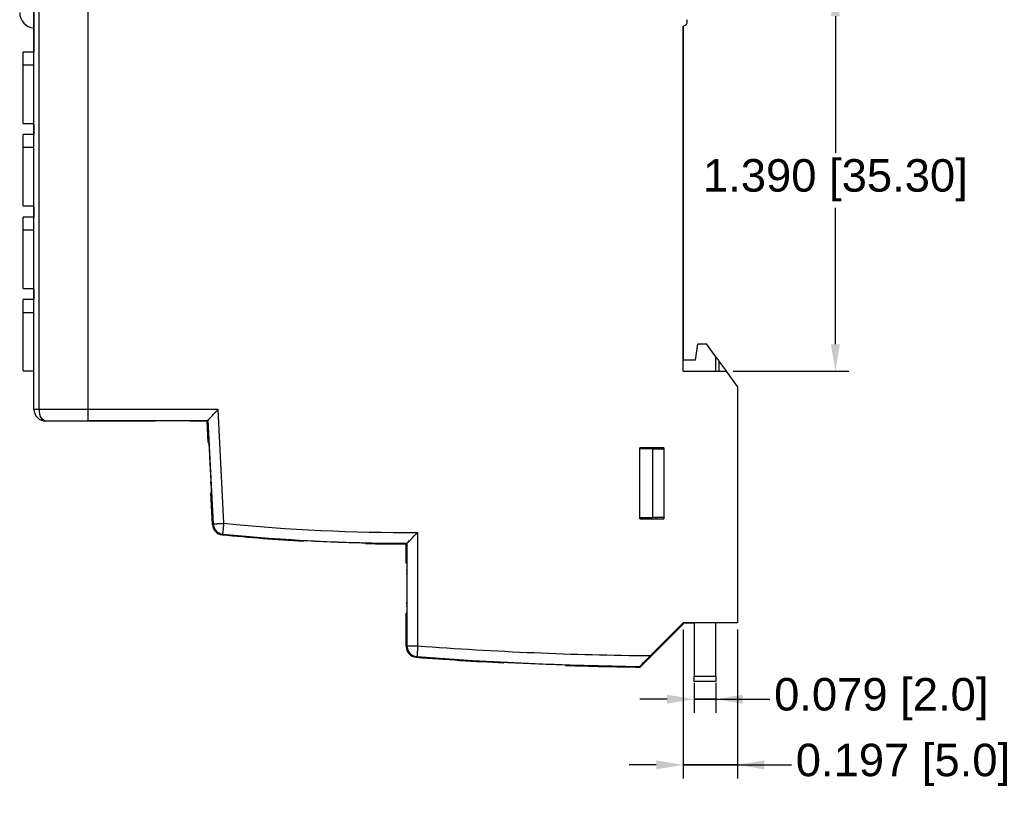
# Model space of a CAD drawing. Header units: millimetres. Extents: x 21 to 304, y 64 to 201.
# Tile 4 of 20: x 115 to 206, y 72 to 145. Entities that reach past the tile are written whole.
import ezdxf

# ---------------------------------------------------------------- set-up
doc = ezdxf.new("R2010")
doc.units = ezdxf.units.MM
doc.header["$MEASUREMENT"] = 0
doc.layers.get('0').update_dxf_attribs({"linetype": 'CONTINUOUS'})
doc.layers.get('Defpoints').update_dxf_attribs({"linetype": 'CONTINUOUS'})
doc.layers.add('View001', color=7, linetype='CONTINUOUS')
doc.styles.get("Standard").update_dxf_attribs({"font": 'arial.ttf'})
doc.dimstyles.new('STANDARD2', dxfattribs={"dimscale": 0, "dimtxt": 3, "dimasz": 2.5, "dimexe": 1.25, "dimexo": 0.625, "dimtad": 0, "dimtih": 1, "dimtoh": 1, "dimdsep": 46, "dimtxsty": 'STANDARD', "dimcen": 2.5, "dimadec": 0, "dimazin": 0, "dimtfac": 1, "dimtmove": 0, "dimatfit": 3, "dimfxl": 1, "dimarcsym": 0})

# ---------------------------------------------------------------- blocks, each defined once
blk = doc.blocks.new('*D7')
at = {"color": 0, "linetype": 'ByBlock', "lineweight": -2}
for p, q in [((177.895, 148.198), (191.971, 148.198)), ((190.721, 145.698), (190.721, 133.095)), ((190.721, 115.398), (190.721, 128.001)), ((181.275, 112.898), (191.971, 112.898))]:
    blk.add_line(p, q, dxfattribs=at)
at = {"color": 0}
for points in [[(191.138, 145.698), (190.304, 145.698), (190.721, 148.198)], [(190.304, 115.398), (191.138, 115.398), (190.721, 112.898)]]:
    blk.add_solid(points, dxfattribs=at)
at = {"layer": 'Defpoints', "color": 0}
for p in [(177.27, 148.198), (180.65, 112.898), (190.721, 112.898)]:
    blk.add_point(p, dxfattribs=at)
at = {"color": 0, "linetype": 'ByBlock', "insert": (190.721, 130.548), "char_height": 3, "attachment_point": 5}
blk.add_mtext('1.390 [35.30]', dxfattribs=at)
blk = doc.blocks.new('*D8')
at = {"color": 0, "linetype": 'ByBlock', "lineweight": -2}
for p, q in [((177.67, 84.119), (177.67, 81.36)), ((179.67, 84.119), (179.67, 81.36)), ((175.17, 82.61), (172.67, 82.61)), ((179.67, 82.61), (177.67, 82.61)), ((177.67, 82.61), (179.67, 82.61)), ((179.67, 82.61), (184.67, 82.61)), ((182.17, 82.61), (184.67, 82.61))]:
    blk.add_line(p, q, dxfattribs=at)
at = {"color": 0}
for points in [[(175.17, 82.193), (175.17, 83.026), (177.67, 82.61)], [(182.17, 83.026), (182.17, 82.193), (179.67, 82.61)]]:
    blk.add_solid(points, dxfattribs=at)
at = {"layer": 'Defpoints', "color": 0}
for p in [(177.67, 84.744), (179.67, 84.744), (177.67, 82.61)]:
    blk.add_point(p, dxfattribs=at)
at = {"color": 0, "linetype": 'ByBlock', "insert": (194.965, 82.61), "char_height": 3, "attachment_point": 5}
blk.add_mtext('0.079 [2.0]', dxfattribs=at)
blk = doc.blocks.new('*D9')
at = {"color": 0, "linetype": 'ByBlock', "lineweight": -2}
for p, q in [((176.67, 89.031), (176.67, 75.288)), ((181.67, 89.031), (181.67, 75.288)), ((174.17, 76.538), (171.67, 76.538)), ((176.67, 76.538), (181.67, 76.538)), ((181.67, 76.538), (176.67, 76.538)), ((181.67, 76.538), (186.67, 76.538)), ((184.17, 76.538), (186.67, 76.538))]:
    blk.add_line(p, q, dxfattribs=at)
at = {"color": 0}
for points in [[(174.17, 76.121), (174.17, 76.955), (176.67, 76.538)], [(184.17, 76.955), (184.17, 76.121), (181.67, 76.538)]]:
    blk.add_solid(points, dxfattribs=at)
at = {"layer": 'Defpoints', "color": 0}
for p in [(176.67, 89.656), (181.67, 89.656), (181.67, 76.538)]:
    blk.add_point(p, dxfattribs=at)
at = {"color": 0, "linetype": 'ByBlock', "insert": (196.965, 76.538), "char_height": 3, "attachment_point": 5}
blk.add_mtext('0.197 [5.0]', dxfattribs=at)

msp = doc.modelspace()

# ---------------------------------------------------------------- linework, layer by layer
at = {"layer": 'View001'}
for p, q in [((116.67, 109.398), (116.67, 151.698)), ((117.17, 109.398), (117.17, 151.698)), ((121.67, 151.731), (121.67, 109.366)), ((121.67, 151.698), (121.67, 109.398)), ((176.837, 144.863), (176.67, 144.798)), ((176.67, 112.898), (176.67, 144.798)), ((176.67, 144.798), (176.67, 113.934)), ((116.67, 144.528), (116.67, 142.391)), ((116.67, 142.391), (115.67, 142.391)), ((115.67, 141.189), (115.67, 142.391)), ((116.67, 141.189), (115.67, 141.189)), ((115.67, 135.795), (116.67, 135.795)), ((115.67, 135.795), (116.67, 135.795)), ((116.67, 135.698), (116.67, 134.774)), ((116.67, 134.774), (115.67, 134.774)), ((115.67, 133.572), (115.67, 134.774)), ((116.67, 133.572), (115.67, 133.572)), ((115.67, 128.178), (116.67, 128.178)), ((115.67, 128.178), (116.67, 128.178)), ((116.67, 128.078), (116.67, 127.152)), ((116.67, 127.15), (115.67, 127.15)), ((115.67, 125.93), (115.67, 127.15)), ((116.67, 125.93), (115.67, 125.93)), ((115.67, 120.555), (116.67, 120.555)), ((116.67, 120.458), (116.67, 119.533)), ((116.67, 119.533), (115.67, 119.533)), ((115.67, 118.313), (115.67, 119.533)), ((116.67, 118.313), (115.67, 118.313)), ((177.813, 113.934), (178.013, 115.444)), ((178.013, 115.444), (178.803, 115.444)), ((179.67, 114.252), (178.803, 115.444)), ((176.67, 112.898), (176.67, 113.934)), ((177.813, 113.934), (176.67, 113.934)), ((179.67, 112.898), (179.67, 114.252)), ((179.97, 113.839), (180.67, 112.876)), ((179.97, 113.839), (179.97, 112.898)), ((115.67, 112.938), (116.67, 112.938)), ((176.67, 112.898), (180.65, 112.898)), ((181.67, 111.495), (180.65, 112.898)), ((180.653, 112.898), (180.655, 112.898)), ((181.67, 111.501), (180.655, 112.898)), ((180.67, 112.876), (180.67, 112.871)), ((181.67, 111.501), (181.67, 111.495)), ((181.67, 111.495), (181.67, 89.656)), ((117.17, 109.398), (121.67, 109.398)), ((133.683, 109.366), (121.67, 109.366)), ((134.233, 98.858), (133.683, 109.366)), ((121.67, 108.298), (117.77, 108.298)), ((121.67, 108.366), (132.734, 108.366)), ((127.87, 108.298), (121.67, 108.298)), ((127.87, 108.298), (121.67, 108.298)), ((131.07, 108.325), (127.87, 108.325)), ((127.87, 108.325), (127.87, 108.298)), ((131.07, 108.325), (127.87, 108.325)), ((131.07, 108.298), (131.07, 108.325)), ((132.67, 108.298), (131.07, 108.298)), ((132.67, 108.298), (131.07, 108.298)), ((132.67, 108.298), (132.734, 108.366)), ((132.774, 106.31), (132.67, 108.298)), ((132.774, 106.31), (132.67, 108.298)), ((132.734, 108.366), (133.235, 98.806)), ((132.774, 106.31), (132.816, 106.31)), ((174.87, 105.833), (172.67, 105.833)), ((172.67, 99.283), (172.67, 105.833)), ((172.67, 105.833), (172.67, 105.733)), ((173.87, 105.733), (172.67, 105.733)), ((173.87, 105.733), (174.87, 105.733)), ((173.87, 99.383), (173.87, 105.733)), ((174.17, 105.733), (174.17, 105.833)), ((174.87, 105.833), (174.87, 99.283)), ((133.058, 101.687), (133.016, 101.687)), ((133.17, 98.744), (133.016, 101.687)), ((133.17, 98.744), (133.016, 101.687)), ((133.068, 100.961), (133.06, 100.961)), ((133.069, 100.958), (133.064, 100.957)), ((133.074, 100.855), (133.072, 100.855)), ((133.084, 100.676), (133.083, 100.65)), ((133.094, 100.958), (133.089, 100.957)), ((133.1, 100.233), (133.098, 100.233)), ((133.105, 100.266), (133.1, 100.266)), ((133.104, 100.625), (133.101, 100.624)), ((133.105, 100.599), (133.101, 100.624)), ((133.105, 100.126), (133.102, 100.125)), ((133.107, 100.957), (133.103, 100.957)), ((133.112, 100.634), (133.11, 100.634)), ((133.114, 100.684), (133.112, 100.684)), ((133.123, 100.671), (133.121, 100.671)), ((133.136, 100.394), (133.132, 100.394)), ((133.14, 100.286), (133.136, 100.286)), ((133.149, 100.164), (133.144, 100.163)), ((133.128, 99.84), (133.126, 99.84)), ((133.145, 99.938), (133.141, 99.937)), ((133.15, 99.396), (133.146, 99.395)), ((133.161, 99.779), (133.159, 99.779)), ((133.166, 99.447), (133.174, 99.447)), ((133.178, 99.369), (133.167, 99.368)), ((133.17, 99.775), (133.168, 99.775)), ((133.174, 99.447), (133.188, 99.191)), ((133.188, 99.191), (133.176, 99.191)), ((133.188, 99.191), (133.176, 99.191)), ((133.189, 99.396), (133.185, 99.395)), ((172.67, 99.383), (172.67, 99.283)), ((172.67, 99.383), (173.87, 99.383)), ((172.67, 99.283), (174.87, 99.283)), ((174.87, 99.383), (173.87, 99.383)), ((174.17, 99.283), (174.17, 99.383)), ((152.137, 87.537), (152.137, 98.019)), ((141.584, 97.214), (141.584, 97.281)), ((151.07, 97.016), (151.07, 96.948)), ((151.07, 95.176), (151.07, 96.948)), ((151.07, 95.176), (151.07, 96.948)), ((151.137, 97.016), (151.137, 87.537)), ((151.07, 95.176), (151.111, 95.176)), ((151.111, 90.554), (151.07, 90.554)), ((151.07, 87.475), (151.07, 90.554)), ((151.07, 87.475), (151.07, 90.554)), ((151.084, 89.826), (151.075, 89.826)), ((151.084, 89.823), (151.079, 89.823)), ((151.084, 89.72), (151.082, 89.72)), ((151.085, 89.541), (151.082, 89.515)), ((151.102, 89.317), (151.102, 89.554)), ((151.106, 89.554), (151.102, 89.554)), ((151.106, 88.054), (151.106, 89.612)), ((151.109, 89.612), (151.106, 89.612)), ((151.107, 90.054), (151.109, 90.054)), ((151.109, 90.054), (151.107, 90.054)), ((151.109, 90.054), (151.109, 88.054)), ((151.116, 89.549), (151.113, 89.549)), ((151.121, 89.151), (151.116, 89.151)), ((151.122, 89.823), (151.118, 89.823)), ((151.122, 89.259), (151.118, 89.259)), ((151.123, 89.536), (151.121, 89.536)), ((172.694, 85.573), (176.67, 89.548)), ((172.694, 85.573), (176.67, 89.548)), ((176.67, 89.656), (173.643, 86.63)), ((176.67, 89.548), (176.67, 89.656)), ((181.67, 89.656), (176.67, 89.656)), ((176.67, 89.656), (177.67, 89.656)), ((177.67, 89.656), (177.67, 84.744)), ((179.67, 84.744), (179.67, 89.656)), ((151.076, 88.99), (151.073, 88.99)), ((151.078, 89.098), (151.075, 89.098)), ((151.084, 89.131), (151.079, 89.131)), ((151.084, 88.259), (151.079, 88.259)), ((151.085, 88.704), (151.083, 88.704)), ((151.115, 88.643), (151.113, 88.643)), ((151.122, 89.028), (151.118, 89.028)), ((151.123, 88.259), (151.118, 88.259)), ((151.124, 88.639), (151.122, 88.639)), ((151.109, 88.054), (151.106, 88.054)), ((151.109, 88.054), (151.106, 88.054)), ((177.67, 84.744), (179.67, 84.744)), ((179.67, 84.244), (177.67, 84.244))]:
    msp.add_line(p, q, dxfattribs=at)
for centre, radius, start, end in [((116.811, 146.049), 1.45, 180, -95.6137), ((176.67, 145.198), 0.375, -63.4721, 30), ((151.07, 266.728), 168.712, -95.7272, -89.6374), ((151.07, 266.728), 169.78, -95.7469, -93.2026), ((151.07, 266.728), 169.78, -95.7469, -93.2026), ((151.07, 266.728), 169.712, -95.7272, -90), ((151.07, 266.728), 169.717, -93.2038, -91.2729), ((151.07, 266.728), 169.717, -93.2038, -91.2729), ((151.07, 266.728), 169.78, -91.2724, -90), ((151.07, 266.728), 169.78, -91.2724, -90), ((151.07, 266.728), 169.712, -90, -89.9771), ((176.67, 413.728), 327.112, -94.301, -90.5301), ((176.67, 413.728), 328.18, -94.312, -92.8968), ((176.67, 413.728), 328.18, -94.312, -92.8968), ((176.67, 413.728), 328.112, -94.301, -90.6991), ((176.67, 413.728), 328.117, -92.8973, -91.8985), ((176.67, 413.728), 328.18, -91.8981, -90.6942), ((176.67, 413.728), 328.18, -91.8981, -90.6942)]:
    msp.add_arc(centre, radius, start, end, dxfattribs=at)
for centre, major_axis, ratio, start_param, end_param in [((134.233, 98.858), (-0.69, 0.724), 0.999934, -5.4216, -4.00318), ((152.137, 87.537), (0.68, -0.733), 0.999929, 3.96456, 5.46022)]:
    msp.add_ellipse(centre, major_axis=major_axis, ratio=ratio, start_param=start_param, end_param=end_param, dxfattribs=at)
for points, degree, knots in [([(116.67, 146.128), (116.67, 145.949), (116.67, 145.771), (116.67, 145.6), (116.67, 145.545), (116.67, 145.489), (116.67, 145.434), (116.67, 145.382), (116.67, 145.33), (116.67, 145.277), (116.67, 145.228), (116.67, 145.18), (116.67, 145.131), (116.67, 145.086), (116.67, 145.042), (116.67, 144.997), (116.67, 144.957), (116.67, 144.917), (116.67, 144.878), (116.67, 144.843), (116.67, 144.808), (116.67, 144.774), (116.67, 144.745), (116.67, 144.716), (116.67, 144.687), (116.67, 144.664), (116.67, 144.641), (116.67, 144.618), (116.67, 144.602), (116.67, 144.585), (116.67, 144.569), (116.67, 144.559), (116.67, 144.549), (116.67, 144.539), (116.67, 144.535), (116.67, 144.532), (116.67, 144.528)], 3, [3.14159, 3.14159, 3.14159, 3.14159, 3.47819, 3.47819, 3.47819, 3.59039, 3.59039, 3.59039, 3.70259, 3.70259, 3.70259, 3.81479, 3.81479, 3.81479, 3.92699, 3.92699, 3.92699, 4.03919, 4.03919, 4.03919, 4.15139, 4.15139, 4.15139, 4.26359, 4.26359, 4.26359, 4.37579, 4.37579, 4.37579, 4.48799, 4.48799, 4.48799, 4.60019, 4.60019, 4.60019, 4.71239, 4.71239, 4.71239, 4.71239]), ([(115.67, 135.795), (115.67, 135.853), (115.67, 136.022), (115.67, 136.297), (115.67, 136.665), (115.67, 137.112), (115.67, 137.618), (115.67, 138.163), (115.67, 138.724), (115.67, 139.278), (115.67, 139.801), (115.67, 140.271), (115.67, 140.67), (115.67, 140.98), (115.67, 141.189)], 1, [0.002599, 0.002599, 0.207082, 0.411566, 0.616049, 0.820533, 1.02502, 1.2295, 1.43398, 1.63847, 1.84295, 2.04743, 2.25192, 2.4564, 2.66088, 2.86537, 2.86537]), ([(116.67, 138.548), (116.67, 138.708), (116.67, 138.868), (116.67, 139.185), (116.67, 139.49), (116.67, 139.637), (116.67, 139.785), (116.67, 139.925), (116.67, 140.065), (116.67, 140.195), (116.67, 140.325), (116.67, 140.445), (116.67, 140.564), (116.67, 140.67), (116.67, 140.777), (116.67, 140.869), (116.67, 140.962), (116.67, 141.039), (116.67, 141.116), (116.67, 141.177), (116.67, 141.239), (116.67, 141.283), (116.67, 141.327), (116.67, 141.354), (116.67, 141.381), (116.67, 141.389), (116.67, 141.398)], 2, [3.14159, 3.14159, 3.14159, 3.25379, 3.25379, 3.47819, 3.47819, 3.59039, 3.59039, 3.70259, 3.70259, 3.81479, 3.81479, 3.92699, 3.92699, 4.03919, 4.03919, 4.15139, 4.15139, 4.26359, 4.26359, 4.37579, 4.37579, 4.48799, 4.48799, 4.60019, 4.60019, 4.71239, 4.71239, 4.71239]), ([(116.67, 135.698), (116.67, 135.707), (116.67, 135.716), (116.67, 135.743), (116.67, 135.77), (116.67, 135.814), (116.67, 135.858), (116.67, 135.92), (116.67, 135.981), (116.67, 136.058), (116.67, 136.135), (116.67, 136.228), (116.67, 136.32), (116.67, 136.427), (116.67, 136.533), (116.67, 136.652), (116.67, 136.772), (116.67, 136.902), (116.67, 137.032), (116.67, 137.172), (116.67, 137.312), (116.67, 137.46), (116.67, 137.607), (116.67, 137.761), (116.67, 137.914), (116.67, 138.228), (116.67, 138.548)], 2, [1.5708, 1.5708, 1.5708, 1.683, 1.683, 1.7952, 1.7952, 1.9074, 1.9074, 2.0196, 2.0196, 2.1318, 2.1318, 2.24399, 2.24399, 2.35619, 2.35619, 2.46839, 2.46839, 2.58059, 2.58059, 2.69279, 2.69279, 2.80499, 2.80499, 2.91719, 2.91719, 3.14159, 3.14159, 3.14159]), ([(116.67, 130.928), (116.67, 131.088), (116.67, 131.248), (116.67, 131.565), (116.67, 131.87), (116.67, 132.017), (116.67, 132.165), (116.67, 132.305), (116.67, 132.445), (116.67, 132.575), (116.67, 132.705), (116.67, 132.825), (116.67, 132.944), (116.67, 133.05), (116.67, 133.157), (116.67, 133.249), (116.67, 133.342), (116.67, 133.419), (116.67, 133.496), (116.67, 133.557), (116.67, 133.619), (116.67, 133.663), (116.67, 133.707), (116.67, 133.734), (116.67, 133.761), (116.67, 133.769), (116.67, 133.778)], 2, [3.14159, 3.14159, 3.14159, 3.25379, 3.25379, 3.47819, 3.47819, 3.59039, 3.59039, 3.70259, 3.70259, 3.81479, 3.81479, 3.92699, 3.92699, 4.03919, 4.03919, 4.15139, 4.15139, 4.26359, 4.26359, 4.37579, 4.37579, 4.48799, 4.48799, 4.60019, 4.60019, 4.71239, 4.71239, 4.71239]), ([(115.67, 128.178), (115.67, 128.236), (115.67, 128.405), (115.67, 128.68), (115.67, 129.048), (115.67, 129.495), (115.67, 130.001), (115.67, 130.546), (115.67, 131.107), (115.67, 131.661), (115.67, 132.184), (115.67, 132.654), (115.67, 133.053), (115.67, 133.363), (115.67, 133.572)], 1, [0.002599, 0.002599, 0.207082, 0.411566, 0.616049, 0.820533, 1.02502, 1.2295, 1.43398, 1.63847, 1.84295, 2.04743, 2.25192, 2.4564, 2.66088, 2.86537, 2.86537]), ([(116.67, 128.078), (116.67, 128.087), (116.67, 128.096), (116.67, 128.123), (116.67, 128.15), (116.67, 128.194), (116.67, 128.238), (116.67, 128.3), (116.67, 128.361), (116.67, 128.438), (116.67, 128.515), (116.67, 128.608), (116.67, 128.7), (116.67, 128.807), (116.67, 128.913), (116.67, 129.032), (116.67, 129.152), (116.67, 129.282), (116.67, 129.412), (116.67, 129.552), (116.67, 129.692), (116.67, 129.84), (116.67, 129.987), (116.67, 130.141), (116.67, 130.294), (116.67, 130.608), (116.67, 130.928)], 2, [1.5708, 1.5708, 1.5708, 1.683, 1.683, 1.7952, 1.7952, 1.9074, 1.9074, 2.0196, 2.0196, 2.1318, 2.1318, 2.24399, 2.24399, 2.35619, 2.35619, 2.46839, 2.46839, 2.58059, 2.58059, 2.69279, 2.69279, 2.80499, 2.80499, 2.91719, 2.91719, 3.14159, 3.14159, 3.14159]), ([(115.67, 120.555), (115.67, 120.612), (115.67, 120.778), (115.67, 121.049), (115.67, 121.411), (115.67, 121.851), (115.67, 122.351), (115.67, 122.89), (115.67, 123.446), (115.67, 123.996), (115.67, 124.517), (115.67, 124.99), (115.67, 125.393), (115.67, 125.711), (115.67, 125.93)], 1, [0.027292, 0.027292, 0.230011, 0.432731, 0.63545, 0.83817, 1.04089, 1.24361, 1.44633, 1.64905, 1.85177, 2.05449, 2.25721, 2.45993, 2.66265, 2.86537, 2.86537]), ([(116.67, 123.308), (116.67, 123.468), (116.67, 123.628), (116.67, 123.945), (116.67, 124.25), (116.67, 124.397), (116.67, 124.545), (116.67, 124.685), (116.67, 124.825), (116.67, 124.955), (116.67, 125.085), (116.67, 125.205), (116.67, 125.324), (116.67, 125.43), (116.67, 125.537), (116.67, 125.629), (116.67, 125.722), (116.67, 125.799), (116.67, 125.876), (116.67, 125.937), (116.67, 125.999), (116.67, 126.043), (116.67, 126.087), (116.67, 126.114), (116.67, 126.141), (116.67, 126.149), (116.67, 126.158)], 2, [3.14159, 3.14159, 3.14159, 3.25379, 3.25379, 3.47819, 3.47819, 3.59039, 3.59039, 3.70259, 3.70259, 3.81479, 3.81479, 3.92699, 3.92699, 4.03919, 4.03919, 4.15139, 4.15139, 4.26359, 4.26359, 4.37579, 4.37579, 4.48799, 4.48799, 4.60019, 4.60019, 4.71239, 4.71239, 4.71239]), ([(116.67, 120.458), (116.67, 120.467), (116.67, 120.476), (116.67, 120.503), (116.67, 120.53), (116.67, 120.574), (116.67, 120.618), (116.67, 120.68), (116.67, 120.741), (116.67, 120.818), (116.67, 120.895), (116.67, 120.988), (116.67, 121.08), (116.67, 121.187), (116.67, 121.293), (116.67, 121.412), (116.67, 121.532), (116.67, 121.662), (116.67, 121.792), (116.67, 121.932), (116.67, 122.072), (116.67, 122.22), (116.67, 122.367), (116.67, 122.521), (116.67, 122.674), (116.67, 122.988), (116.67, 123.308)], 2, [1.5708, 1.5708, 1.5708, 1.683, 1.683, 1.7952, 1.7952, 1.9074, 1.9074, 2.0196, 2.0196, 2.1318, 2.1318, 2.24399, 2.24399, 2.35619, 2.35619, 2.46839, 2.46839, 2.58059, 2.58059, 2.69279, 2.69279, 2.80499, 2.80499, 2.91719, 2.91719, 3.14159, 3.14159, 3.14159]), ([(115.67, 112.938), (115.67, 112.995), (115.67, 113.161), (115.67, 113.432), (115.67, 113.794), (115.67, 114.234), (115.67, 114.734), (115.67, 115.273), (115.67, 115.829), (115.67, 116.379), (115.67, 116.9), (115.67, 117.373), (115.67, 117.776), (115.67, 118.094), (115.67, 118.313)], 1, [0.027292, 0.027292, 0.230011, 0.432731, 0.63545, 0.83817, 1.04089, 1.24361, 1.44633, 1.64905, 1.85177, 2.05449, 2.25721, 2.45993, 2.66265, 2.86537, 2.86537]), ([(116.67, 115.688), (116.67, 115.848), (116.67, 116.008), (116.67, 116.325), (116.67, 116.63), (116.67, 116.777), (116.67, 116.925), (116.67, 117.065), (116.67, 117.205), (116.67, 117.335), (116.67, 117.465), (116.67, 117.585), (116.67, 117.704), (116.67, 117.81), (116.67, 117.917), (116.67, 118.009), (116.67, 118.102), (116.67, 118.179), (116.67, 118.256), (116.67, 118.317), (116.67, 118.379), (116.67, 118.423), (116.67, 118.467), (116.67, 118.494), (116.67, 118.521), (116.67, 118.529), (116.67, 118.538)], 2, [3.14159, 3.14159, 3.14159, 3.25379, 3.25379, 3.47819, 3.47819, 3.59039, 3.59039, 3.70259, 3.70259, 3.81479, 3.81479, 3.92699, 3.92699, 4.03919, 4.03919, 4.15139, 4.15139, 4.26359, 4.26359, 4.37579, 4.37579, 4.48799, 4.48799, 4.60019, 4.60019, 4.71239, 4.71239, 4.71239]), ([(116.67, 112.838), (116.67, 112.847), (116.67, 112.856), (116.67, 112.883), (116.67, 112.91), (116.67, 112.954), (116.67, 112.998), (116.67, 113.06), (116.67, 113.121), (116.67, 113.198), (116.67, 113.275), (116.67, 113.368), (116.67, 113.46), (116.67, 113.567), (116.67, 113.673), (116.67, 113.792), (116.67, 113.912), (116.67, 114.042), (116.67, 114.172), (116.67, 114.312), (116.67, 114.452), (116.67, 114.6), (116.67, 114.747), (116.67, 114.901), (116.67, 115.054), (116.67, 115.368), (116.67, 115.688)], 2, [1.5708, 1.5708, 1.5708, 1.683, 1.683, 1.7952, 1.7952, 1.9074, 1.9074, 2.0196, 2.0196, 2.1318, 2.1318, 2.24399, 2.24399, 2.35619, 2.35619, 2.46839, 2.46839, 2.58059, 2.58059, 2.69279, 2.69279, 2.80499, 2.80499, 2.91719, 2.91719, 3.14159, 3.14159, 3.14159]), ([(179.67, 114.252), (179.668, 114.253), (179.698, 114.213), (179.757, 114.131), (179.816, 114.05), (179.899, 113.936), (179.97, 113.839)], 3, [0, 0, 0, 0, 0.785398, 0.785398, 0.785398, 1.5708, 1.5708, 1.5708, 1.5708]), ([(116.67, 109.398), (116.666, 109.141), (116.773, 108.836), (116.992, 108.621), (117.207, 108.402), (117.512, 108.295), (117.77, 108.298)], 3, [0, 0, 0, 0, 0.785398, 0.785398, 0.785398, 1.5708, 1.5708, 1.5708, 1.5708]), ([(116.67, 109.398), (116.67, 109.398), (116.723, 109.398), (116.816, 109.398), (116.909, 109.398), (117.038, 109.398), (117.17, 109.398)], 3, [1.5708, 1.5708, 1.5708, 1.5708, 2.35619, 2.35619, 2.35619, 3.14159, 3.14159, 3.14159, 3.14159]), ([(117.769, 108.298), (117.628, 108.295), (117.462, 108.402), (117.345, 108.621), (117.226, 108.836), (117.168, 109.141), (117.17, 109.398)], 3, [4.7133, 4.7133, 4.7133, 4.7133, 5.49824, 5.49824, 5.49824, 6.28319, 6.28319, 6.28319, 6.28319]), ([(121.67, 109.398), (121.67, 109.212), (121.67, 109.035), (121.67, 108.919), (121.67, 108.813), (121.67, 108.763), (121.67, 108.713), (121.67, 108.667), (121.67, 108.621), (121.67, 108.58), (121.67, 108.538), (121.67, 108.503), (121.67, 108.467), (121.67, 108.437), (121.67, 108.407), (121.67, 108.384), (121.67, 108.36), (121.67, 108.343), (121.67, 108.326), (121.67, 108.316), (121.67, 108.305), (121.67, 108.302), (121.67, 108.298)], 2, [3.14159, 3.14159, 3.14159, 3.47819, 3.47819, 3.70259, 3.70259, 3.81479, 3.81479, 3.92699, 3.92699, 4.03919, 4.03919, 4.15139, 4.15139, 4.26359, 4.26359, 4.37579, 4.37579, 4.48799, 4.48799, 4.60019, 4.60019, 4.71239, 4.71239, 4.71239]), ([(132.734, 108.366), (132.733, 108.365), (132.826, 108.464), (133.015, 108.662), (133.2, 108.857), (133.461, 109.133), (133.683, 109.366)], 3, [3.15032, 3.15032, 3.15032, 3.15032, 3.93135, 3.93135, 3.93135, 4.71239, 4.71239, 4.71239, 4.71239]), ([(132.816, 106.31), (132.819, 106.309), (132.828, 106.218), (132.852, 105.848), (132.864, 105.662), (132.879, 105.408), (132.898, 105.086), (132.916, 104.767), (132.937, 104.384), (132.957, 103.998), (132.977, 103.613), (132.996, 103.23), (133.012, 102.911), (133.027, 102.589), (133.038, 102.335), (133.046, 102.149), (133.061, 101.779), (133.061, 101.688), (133.058, 101.687)], 3, [0.165227, 0.165227, 0.165227, 0.165227, 0.950625, 0.950625, 0.950625, 1.34332, 1.34332, 1.34332, 1.73602, 1.73602, 1.73602, 2.12872, 2.12872, 2.12872, 2.52142, 2.52142, 2.52142, 3.30682, 3.30682, 3.30682, 3.30682]), ([(133.052, 101.188), (133.053, 101.189), (133.057, 101.148), (133.063, 101.052), (133.069, 100.957), (133.077, 100.817), (133.084, 100.676)], 3, [0, 0, 0, 0, 0.498497, 0.498497, 0.498497, 1, 1, 1, 1]), ([(133.06, 100.961), (133.055, 101.072), (133.053, 101.131), (133.051, 101.19), (133.052, 101.188)], 2, [0, 0, 0, 0.488104, 0.488104, 1, 1, 1]), ([(133.101, 100.624), (133.093, 100.78), (133.085, 100.94), (133.081, 101.044), (133.077, 101.151), (133.076, 101.188), (133.077, 101.188)], 3, [0, 0, 0, 0, 0.495777, 0.495777, 0.495777, 1, 1, 1, 1]), ([(133.077, 101.188), (133.079, 101.189), (133.083, 101.145), (133.09, 101.029), (133.096, 100.929), (133.104, 100.783), (133.112, 100.636)], 3, [0, 0, 0, 0, 0.526587, 0.526587, 0.526587, 1, 1, 1, 1]), ([(133.112, 100.684), (133.105, 100.818), (133.099, 100.952), (133.095, 101.042), (133.09, 101.147), (133.089, 101.189), (133.091, 101.188)], 3, [0, 0, 0, 0, 0.475088, 0.475088, 0.475088, 1, 1, 1, 1]), ([(133.091, 101.188), (133.092, 101.189), (133.096, 101.145), (133.102, 101.039), (133.108, 100.947), (133.115, 100.813), (133.122, 100.678)], 3, [0, 0, 0, 0, 0.525016, 0.525016, 0.525016, 1, 1, 1, 1]), ([(133.102, 100.125), (133.094, 100.275), (133.086, 100.422), (133.079, 100.568), (133.072, 100.709), (133.065, 100.849), (133.06, 100.961)], 3, [0, 0, 0, 0, 0.506048, 0.506048, 0.506048, 1, 1, 1, 1]), ([(133.065, 100.898), (133.069, 100.822), (133.074, 100.71), (133.08, 100.592), (133.086, 100.474), (133.092, 100.354), (133.098, 100.233)], 3, [0, 0, 0, 0, 0.50648, 0.50648, 0.50648, 1, 1, 1, 1]), ([(133.098, 100.233), (133.094, 100.315), (133.091, 100.387), (133.09, 100.432), (133.088, 100.474), (133.088, 100.496), (133.089, 100.496)], 3, [0, 0, 0, 0, 0.51546, 0.51546, 0.51546, 1, 1, 1, 1]), ([(133.11, 100.634), (133.105, 100.721), (133.1, 100.806), (133.097, 100.864), (133.093, 100.931), (133.09, 100.958), (133.089, 100.957)], 3, [0, 0, 0, 0, 0.474989, 0.474989, 0.474989, 1, 1, 1, 1]), ([(133.089, 100.957), (133.089, 100.958), (133.089, 100.931), (133.092, 100.862), (133.095, 100.797), (133.1, 100.695), (133.105, 100.599)], 3, [0, 0, 0, 0, 0.504704, 0.504704, 0.504704, 1, 1, 1, 1]), ([(133.089, 100.496), (133.089, 100.497), (133.091, 100.482), (133.093, 100.451), (133.095, 100.419), (133.098, 100.373), (133.102, 100.316), (133.109, 100.193), (133.119, 100.018), (133.128, 99.848)], 3, [0, 0, 0, 0, 0.238159, 0.238159, 0.238159, 0.478393, 0.478393, 0.478393, 1, 1, 1, 1]), ([(133.1, 100.266), (133.099, 100.266), (133.1, 100.229), (133.103, 100.152), (133.107, 100.077), (133.112, 99.964), (133.118, 99.853)], 3, [0, 0, 0, 0, 0.493483, 0.493483, 0.493483, 1, 1, 1, 1]), ([(133.126, 99.84), (133.12, 99.952), (133.114, 100.07), (133.109, 100.152), (133.104, 100.233), (133.101, 100.267), (133.1, 100.266)], 3, [0, 0, 0, 0, 0.509429, 0.509429, 0.509429, 1, 1, 1, 1]), ([(133.103, 100.957), (133.102, 100.958), (133.102, 100.941), (133.104, 100.895), (133.106, 100.845), (133.11, 100.765), (133.115, 100.683)], 3, [0, 0, 0, 0, 0.47282, 0.47282, 0.47282, 1, 1, 1, 1]), ([(133.158, 99.165), (133.157, 99.164), (133.155, 99.193), (133.15, 99.252), (133.147, 99.302), (133.143, 99.368), (133.138, 99.449), (133.127, 99.649), (133.114, 99.894), (133.102, 100.125)], 3, [0, 0, 0, 0, 0.265146, 0.265146, 0.265146, 0.479276, 0.479276, 0.479276, 1, 1, 1, 1]), ([(133.121, 100.671), (133.117, 100.746), (133.112, 100.822), (133.109, 100.875), (133.105, 100.935), (133.103, 100.958), (133.103, 100.957)], 3, [0, 0, 0, 0, 0.477289, 0.477289, 0.477289, 1, 1, 1, 1]), ([(133.141, 99.937), (133.136, 100.074), (133.129, 100.226), (133.122, 100.39), (133.11, 100.634)], 2, [0, 0, 0, 0.474273, 0.474273, 1, 1, 1]), ([(133.136, 100.286), (133.133, 100.317), (133.13, 100.365), (133.126, 100.442), (133.121, 100.514), (133.117, 100.595), (133.112, 100.684)], 3, [0, 0, 0, 0, 0.521669, 0.521669, 0.521669, 1, 1, 1, 1]), ([(133.112, 100.636), (133.121, 100.459), (133.129, 100.292), (133.135, 100.16), (133.141, 100.033), (133.145, 99.925), (133.15, 99.817)], 3, [0, 0, 0, 0, 0.51396, 0.51396, 0.51396, 1, 1, 1, 1]), ([(133.115, 100.683), (133.118, 100.607), (133.123, 100.529), (133.126, 100.475), (133.13, 100.414), (133.132, 100.393), (133.132, 100.394)], 3, [0, 0, 0, 0, 0.477104, 0.477104, 0.477104, 1, 1, 1, 1]), ([(133.132, 100.394), (133.133, 100.394), (133.133, 100.409), (133.131, 100.456), (133.129, 100.507), (133.125, 100.589), (133.121, 100.671)], 3, [0, 0, 0, 0, 0.470519, 0.470519, 0.470519, 1, 1, 1, 1]), ([(133.122, 100.678), (133.129, 100.547), (133.134, 100.441), (133.139, 100.331), (133.14, 100.286)], 2, [0, 0, 0, 0.477919, 0.477919, 1, 1, 1]), ([(133.159, 99.779), (133.153, 99.894), (133.147, 100.013), (133.143, 100.106), (133.138, 100.198), (133.136, 100.258), (133.136, 100.286)], 3, [0, 0, 0, 0, 0.506051, 0.506051, 0.506051, 1, 1, 1, 1]), ([(133.14, 100.286), (133.143, 100.251), (133.147, 100.186), (133.153, 100.092), (133.158, 99.999), (133.165, 99.885), (133.171, 99.772)], 3, [0, 0, 0, 0, 0.503802, 0.503802, 0.503802, 1, 1, 1, 1]), ([(133.144, 100.163), (133.143, 100.167), (133.144, 100.131), (133.148, 100.055), (133.151, 99.983), (133.156, 99.882), (133.161, 99.783)], 3, [0, 0, 0, 0, 0.508358, 0.508358, 0.508358, 1, 1, 1, 1]), ([(133.168, 99.775), (133.163, 99.877), (133.157, 99.981), (133.153, 100.054), (133.148, 100.13), (133.145, 100.167), (133.144, 100.163)], 3, [0, 0, 0, 0, 0.492851, 0.492851, 0.492851, 1, 1, 1, 1]), ([(133.118, 99.853), (133.124, 99.734), (133.131, 99.614), (133.136, 99.524), (133.142, 99.437), (133.145, 99.394), (133.146, 99.395)], 3, [0, 0, 0, 0, 0.513673, 0.513673, 0.513673, 1, 1, 1, 1]), ([(133.146, 99.395), (133.147, 99.394), (133.146, 99.434), (133.142, 99.515), (133.138, 99.602), (133.132, 99.724), (133.126, 99.84)], 3, [0, 0, 0, 0, 0.475258, 0.475258, 0.475258, 1, 1, 1, 1]), ([(133.128, 99.848), (133.137, 99.67), (133.146, 99.49), (133.152, 99.356), (133.158, 99.23), (133.16, 99.162), (133.158, 99.165)], 3, [0, 0, 0, 0, 0.514171, 0.514171, 0.514171, 1, 1, 1, 1]), ([(133.167, 99.368), (133.159, 99.539), (133.153, 99.675), (133.146, 99.82), (133.141, 99.937)], 2, [0, 0, 0, 0.480675, 0.480675, 1, 1, 1]), ([(133.15, 99.817), (133.154, 99.728), (133.157, 99.639), (133.161, 99.555), (133.166, 99.447)], 2, [0, 0, 0, 0.511484, 0.511484, 1, 1, 1]), ([(133.197, 99.165), (133.195, 99.163), (133.191, 99.218), (133.183, 99.341), (133.177, 99.454), (133.167, 99.617), (133.159, 99.779)], 3, [0, 0, 0, 0, 0.512347, 0.512347, 0.512347, 1, 1, 1, 1]), ([(133.161, 99.783), (133.166, 99.685), (133.172, 99.581), (133.176, 99.508), (133.181, 99.433), (133.184, 99.396), (133.185, 99.395)], 3, [0, 0, 0, 0, 0.483351, 0.483351, 0.483351, 1, 1, 1, 1]), ([(133.185, 99.395), (133.186, 99.394), (133.185, 99.426), (133.181, 99.503), (133.178, 99.575), (133.173, 99.676), (133.168, 99.775)], 3, [0, 0, 0, 0, 0.509049, 0.509049, 0.509049, 1, 1, 1, 1]), ([(133.171, 99.772), (133.179, 99.612), (133.187, 99.451), (133.192, 99.34), (133.197, 99.217), (133.198, 99.163), (133.197, 99.165)], 3, [0, 0, 0, 0, 0.4849, 0.4849, 0.4849, 1, 1, 1, 1]), ([(133.17, 98.744), (133.182, 98.508), (133.281, 98.278), (133.445, 98.107), (133.609, 97.935), (133.831, 97.826), (134.069, 97.802)], 3, [0, 0, 0, 0, 0.000705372, 0.000705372, 0.000705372, 0.00141074, 0.00141074, 0.00141074, 0.00141074]), ([(133.17, 98.744), (133.182, 98.508), (133.281, 98.278), (133.445, 98.107), (133.609, 97.935), (133.831, 97.826), (134.069, 97.802)], 3, [0, 0, 0, 0, 0.000705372, 0.000705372, 0.000705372, 0.00141074, 0.00141074, 0.00141074, 0.00141074]), ([(133.235, 98.806), (133.237, 98.806), (133.24, 98.806), (133.242, 98.806), (133.248, 98.807), (133.255, 98.807), (133.261, 98.807), (133.272, 98.808), (133.283, 98.808), (133.293, 98.809), (133.308, 98.81), (133.322, 98.811), (133.336, 98.811), (133.355, 98.812), (133.373, 98.813), (133.391, 98.814), (133.412, 98.815), (133.434, 98.816), (133.456, 98.817), (133.481, 98.819), (133.505, 98.82), (133.53, 98.821), (133.558, 98.823), (133.586, 98.824), (133.614, 98.826), (133.673, 98.829), (133.736, 98.832), (133.802, 98.836), (133.937, 98.843), (134.085, 98.85), (134.233, 98.858)], 3, [0.008727, 0.008727, 0.008727, 0.008727, 0.120303, 0.120303, 0.120303, 0.231879, 0.231879, 0.231879, 0.343456, 0.343456, 0.343456, 0.455032, 0.455032, 0.455032, 0.566609, 0.566609, 0.566609, 0.678185, 0.678185, 0.678185, 0.789761, 0.789761, 0.789761, 0.901338, 0.901338, 0.901338, 1.12449, 1.12449, 1.12449, 1.5708, 1.5708, 1.5708, 1.5708]), ([(134.134, 97.863), (134.134, 97.866), (134.134, 97.868), (134.134, 97.871), (134.135, 97.877), (134.136, 97.883), (134.136, 97.89), (134.137, 97.9), (134.138, 97.911), (134.139, 97.921), (134.141, 97.936), (134.142, 97.95), (134.144, 97.965), (134.146, 97.983), (134.147, 98.001), (134.149, 98.019), (134.151, 98.04), (134.154, 98.062), (134.156, 98.084), (134.158, 98.108), (134.161, 98.133), (134.163, 98.158), (134.166, 98.186), (134.169, 98.213), (134.171, 98.241), (134.177, 98.3), (134.184, 98.363), (134.19, 98.429), (134.204, 98.563), (134.219, 98.71), (134.233, 98.858)], 3, [3.15032, 3.15032, 3.15032, 3.15032, 3.2619, 3.2619, 3.2619, 3.37347, 3.37347, 3.37347, 3.48505, 3.48505, 3.48505, 3.59662, 3.59662, 3.59662, 3.7082, 3.7082, 3.7082, 3.81978, 3.81978, 3.81978, 3.93135, 3.93135, 3.93135, 4.04293, 4.04293, 4.04293, 4.26608, 4.26608, 4.26608, 4.71239, 4.71239, 4.71239, 4.71239]), ([(151.137, 97.016), (151.14, 97.019), (151.303, 97.182), (151.495, 97.375), (151.688, 97.567), (151.915, 97.796), (152.137, 98.019)], 3, [0, 0, 0, 0, 0.000947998, 0.000947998, 0.000947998, 0.001896, 0.001896, 0.001896, 0.001896]), ([(151.111, 95.176), (151.115, 95.176), (151.119, 95.085), (151.124, 94.714), (151.126, 94.529), (151.128, 94.275), (151.129, 93.953), (151.131, 93.634), (151.132, 93.251), (151.132, 92.865), (151.132, 92.479), (151.131, 92.097), (151.129, 91.777), (151.128, 91.455), (151.126, 91.201), (151.124, 91.016), (151.119, 90.645), (151.115, 90.554), (151.111, 90.554)], 3, [1.5708, 1.5708, 1.5708, 1.5708, 2.35619, 2.35619, 2.35619, 2.74889, 2.74889, 2.74889, 3.14159, 3.14159, 3.14159, 3.53429, 3.53429, 3.53429, 3.92699, 3.92699, 3.92699, 4.71239, 4.71239, 4.71239, 4.71239]), ([(151.073, 88.99), (151.073, 89.139), (151.073, 89.287), (151.074, 89.433), (151.074, 89.574), (151.074, 89.714), (151.075, 89.826)], 3, [0, 0, 0, 0, 0.506048, 0.506048, 0.506048, 1, 1, 1, 1]), ([(151.075, 89.826), (151.076, 89.938), (151.077, 89.997), (151.078, 90.056), (151.08, 90.054)], 2, [0, 0, 0, 0.488104, 0.488104, 1, 1, 1]), ([(151.078, 89.764), (151.077, 89.688), (151.076, 89.575), (151.076, 89.457), (151.076, 89.339), (151.075, 89.219), (151.075, 89.098)], 3, [0, 0, 0, 0, 0.50648, 0.50648, 0.50648, 1, 1, 1, 1]), ([(151.075, 89.098), (151.076, 89.18), (151.077, 89.252), (151.077, 89.296), (151.078, 89.339), (151.079, 89.361), (151.08, 89.361)], 3, [0, 0, 0, 0, 0.51546, 0.51546, 0.51546, 1, 1, 1, 1]), ([(151.08, 90.054), (151.081, 90.055), (151.082, 90.014), (151.083, 89.917), (151.084, 89.823), (151.085, 89.682), (151.085, 89.541)], 3, [0, 0, 0, 0, 0.498497, 0.498497, 0.498497, 1, 1, 1, 1]), ([(151.08, 89.361), (151.08, 89.362), (151.081, 89.347), (151.082, 89.316), (151.082, 89.284), (151.083, 89.238), (151.083, 89.18), (151.084, 89.057), (151.085, 88.882), (151.085, 88.712)], 3, [0, 0, 0, 0, 0.238159, 0.238159, 0.238159, 0.478393, 0.478393, 0.478393, 1, 1, 1, 1]), ([(151.102, 89.554), (151.104, 89.645), (151.105, 89.788), (151.107, 89.902), (151.107, 90.054)], 2, [0, 0, 0, 0.551215, 0.551215, 1, 1, 1]), ([(151.106, 89.612), (151.106, 89.515), (151.104, 89.444), (151.103, 89.369), (151.102, 89.317)], 2, [0, 0, 0, 0.502156, 0.502156, 1, 1, 1]), ([(151.113, 89.549), (151.113, 89.683), (151.114, 89.818), (151.115, 89.908), (151.116, 90.013), (151.117, 90.055), (151.118, 90.054)], 3, [0, 0, 0, 0, 0.475088, 0.475088, 0.475088, 1, 1, 1, 1]), ([(151.116, 89.151), (151.115, 89.182), (151.114, 89.23), (151.114, 89.307), (151.114, 89.379), (151.113, 89.46), (151.113, 89.549)], 3, [0, 0, 0, 0, 0.521669, 0.521669, 0.521669, 1, 1, 1, 1]), ([(151.113, 88.643), (151.113, 88.758), (151.113, 88.877), (151.113, 88.971), (151.114, 89.063), (151.115, 89.123), (151.116, 89.151)], 3, [0, 0, 0, 0, 0.506051, 0.506051, 0.506051, 1, 1, 1, 1]), ([(151.118, 89.823), (151.118, 89.823), (151.117, 89.807), (151.116, 89.761), (151.116, 89.71), (151.116, 89.63), (151.116, 89.548)], 3, [0, 0, 0, 0, 0.47282, 0.47282, 0.47282, 1, 1, 1, 1]), ([(151.116, 89.548), (151.116, 89.472), (151.116, 89.394), (151.116, 89.34), (151.117, 89.279), (151.118, 89.258), (151.118, 89.259)], 3, [0, 0, 0, 0, 0.477104, 0.477104, 0.477104, 1, 1, 1, 1]), ([(151.118, 90.054), (151.119, 90.055), (151.121, 90.011), (151.122, 89.905), (151.123, 89.813), (151.123, 89.679), (151.123, 89.543)], 3, [0, 0, 0, 0, 0.525016, 0.525016, 0.525016, 1, 1, 1, 1]), ([(151.121, 89.536), (151.121, 89.612), (151.121, 89.687), (151.12, 89.74), (151.12, 89.8), (151.119, 89.824), (151.118, 89.823)], 3, [0, 0, 0, 0, 0.477289, 0.477289, 0.477289, 1, 1, 1, 1]), ([(151.118, 89.259), (151.119, 89.259), (151.12, 89.274), (151.12, 89.32), (151.121, 89.372), (151.121, 89.454), (151.121, 89.536)], 3, [0, 0, 0, 0, 0.470519, 0.470519, 0.470519, 1, 1, 1, 1]), ([(151.123, 89.543), (151.123, 89.412), (151.123, 89.306), (151.122, 89.195), (151.121, 89.151)], 2, [0, 0, 0, 0.477919, 0.477919, 1, 1, 1]), ([(151.121, 89.151), (151.122, 89.116), (151.122, 89.051), (151.123, 88.956), (151.124, 88.864), (151.124, 88.749), (151.124, 88.636)], 3, [0, 0, 0, 0, 0.503802, 0.503802, 0.503802, 1, 1, 1, 1]), ([(151.079, 88.028), (151.078, 88.027), (151.077, 88.056), (151.076, 88.115), (151.076, 88.165), (151.075, 88.231), (151.075, 88.312), (151.073, 88.513), (151.073, 88.758), (151.073, 88.99)], 3, [0, 0, 0, 0, 0.265146, 0.265146, 0.265146, 0.479276, 0.479276, 0.479276, 1, 1, 1, 1]), ([(151.079, 89.131), (151.078, 89.131), (151.077, 89.093), (151.077, 89.017), (151.076, 88.941), (151.075, 88.828), (151.075, 88.718)], 3, [0, 0, 0, 0, 0.493483, 0.493483, 0.493483, 1, 1, 1, 1]), ([(151.075, 88.718), (151.075, 88.598), (151.076, 88.478), (151.077, 88.388), (151.077, 88.301), (151.078, 88.258), (151.079, 88.259)], 3, [0, 0, 0, 0, 0.513673, 0.513673, 0.513673, 1, 1, 1, 1]), ([(151.083, 88.704), (151.083, 88.816), (151.082, 88.934), (151.082, 89.017), (151.081, 89.098), (151.08, 89.132), (151.079, 89.131)], 3, [0, 0, 0, 0, 0.509429, 0.509429, 0.509429, 1, 1, 1, 1]), ([(151.085, 88.712), (151.085, 88.534), (151.084, 88.353), (151.083, 88.219), (151.082, 88.093), (151.081, 88.025), (151.079, 88.028)], 3, [0, 0, 0, 0, 0.514171, 0.514171, 0.514171, 1, 1, 1, 1]), ([(151.079, 88.259), (151.08, 88.258), (151.081, 88.297), (151.082, 88.379), (151.082, 88.466), (151.083, 88.588), (151.083, 88.704)], 3, [0, 0, 0, 0, 0.475258, 0.475258, 0.475258, 1, 1, 1, 1]), ([(151.118, 88.028), (151.117, 88.026), (151.115, 88.081), (151.114, 88.204), (151.113, 88.317), (151.113, 88.481), (151.113, 88.643)], 3, [0, 0, 0, 0, 0.512347, 0.512347, 0.512347, 1, 1, 1, 1]), ([(151.118, 89.028), (151.117, 89.031), (151.116, 88.995), (151.116, 88.919), (151.115, 88.847), (151.115, 88.746), (151.115, 88.647)], 3, [0, 0, 0, 0, 0.508358, 0.508358, 0.508358, 1, 1, 1, 1]), ([(151.115, 88.647), (151.115, 88.549), (151.115, 88.445), (151.116, 88.371), (151.116, 88.297), (151.117, 88.259), (151.118, 88.259)], 3, [0, 0, 0, 0, 0.483351, 0.483351, 0.483351, 1, 1, 1, 1]), ([(151.122, 88.639), (151.122, 88.741), (151.121, 88.845), (151.121, 88.918), (151.12, 88.994), (151.119, 89.031), (151.118, 89.028)], 3, [0, 0, 0, 0, 0.492851, 0.492851, 0.492851, 1, 1, 1, 1]), ([(151.118, 88.259), (151.119, 88.257), (151.12, 88.289), (151.121, 88.367), (151.121, 88.438), (151.122, 88.54), (151.122, 88.639)], 3, [0, 0, 0, 0, 0.509049, 0.509049, 0.509049, 1, 1, 1, 1]), ([(151.124, 88.636), (151.124, 88.475), (151.123, 88.315), (151.122, 88.204), (151.121, 88.08), (151.12, 88.026), (151.118, 88.028)], 3, [0, 0, 0, 0, 0.4849, 0.4849, 0.4849, 1, 1, 1, 1]), ([(151.07, 87.475), (151.068, 87.225), (151.166, 86.977), (151.336, 86.795), (151.505, 86.612), (151.744, 86.496), (151.994, 86.477)], 3, [0, 0, 0, 0, 0.000743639, 0.000743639, 0.000743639, 0.00148728, 0.00148728, 0.00148728, 0.00148728]), ([(151.07, 87.475), (151.068, 87.225), (151.166, 86.977), (151.336, 86.795), (151.505, 86.612), (151.744, 86.496), (151.994, 86.477)], 3, [0, 0, 0, 0, 0.000743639, 0.000743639, 0.000743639, 0.00148728, 0.00148728, 0.00148728, 0.00148728]), ([(151.137, 87.537), (151.14, 87.537), (151.142, 87.537), (151.144, 87.537), (151.151, 87.537), (151.157, 87.537), (151.164, 87.537), (151.175, 87.537), (151.185, 87.537), (151.196, 87.537), (151.21, 87.537), (151.224, 87.537), (151.239, 87.537), (151.257, 87.537), (151.275, 87.537), (151.293, 87.537), (151.315, 87.537), (151.337, 87.537), (151.358, 87.537), (151.383, 87.537), (151.408, 87.537), (151.433, 87.537), (151.461, 87.537), (151.489, 87.537), (151.517, 87.537), (151.576, 87.537), (151.639, 87.537), (151.706, 87.537), (151.841, 87.537), (151.988, 87.537), (152.137, 87.537)], 3, [1.57952, 1.57952, 1.57952, 1.57952, 1.6911, 1.6911, 1.6911, 1.80268, 1.80268, 1.80268, 1.91425, 1.91425, 1.91425, 2.02583, 2.02583, 2.02583, 2.13741, 2.13741, 2.13741, 2.24898, 2.24898, 2.24898, 2.36056, 2.36056, 2.36056, 2.47213, 2.47213, 2.47213, 2.69529, 2.69529, 2.69529, 3.14159, 3.14159, 3.14159, 3.14159]), ([(152.137, 87.537), (152.125, 87.369), (152.113, 87.21), (152.105, 87.105), (152.097, 87.009), (152.09, 86.916), (152.084, 86.835), (152.082, 86.798), (152.079, 86.761), (152.076, 86.728), (152.074, 86.696), (152.072, 86.669), (152.07, 86.642), (152.068, 86.62), (152.067, 86.598), (152.065, 86.583), (152.064, 86.567), (152.063, 86.557), (152.063, 86.547), (152.062, 86.544), (152.062, 86.54)], 2, [1.5708, 1.5708, 1.5708, 1.90553, 1.90553, 2.12868, 2.12868, 2.35183, 2.35183, 2.46341, 2.46341, 2.57498, 2.57498, 2.68656, 2.68656, 2.79814, 2.79814, 2.90971, 2.90971, 3.02129, 3.02129, 3.13287, 3.13287, 3.13287]), ([(172.666, 85.641), (172.664, 85.643), (172.82, 85.802), (173.009, 85.993), (173.198, 86.184), (173.422, 86.408), (173.643, 86.63)], 3, [0, 0, 0, 0, 0.000938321, 0.000938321, 0.000938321, 0.00187664, 0.00187664, 0.00187664, 0.00187664]), ([(177.67, 84.244), (177.67, 84.245), (177.67, 84.298), (177.67, 84.39), (177.67, 84.484), (177.67, 84.613), (177.67, 84.744)], 3, [0, 0, 0, 0, 0.785398, 0.785398, 0.785398, 1.5708, 1.5708, 1.5708, 1.5708]), ([(179.67, 84.744), (179.67, 84.613), (179.67, 84.484), (179.67, 84.39), (179.67, 84.298), (179.67, 84.245), (179.67, 84.244)], 3, [3.14159, 3.14159, 3.14159, 3.14159, 3.92699, 3.92699, 3.92699, 4.71239, 4.71239, 4.71239, 4.71239])]:
    msp.add_open_spline(points, degree=degree, knots=knots, dxfattribs=at)
for points, degree in [([(115.67, 135.801), (115.67, 135.798)], 1), ([(115.67, 120.56), (115.67, 120.558)], 1), ([(115.67, 120.556), (115.67, 120.555)], 1), ([(115.67, 112.939), (115.67, 112.938)], 1), ([(117.769, 108.298), (117.77, 108.298)], 1), ([(117.77, 108.298), (117.769, 108.298)], 1), ([(132.842, 106.006), (132.842, 106.007)], 1), ([(133.028, 102.556), (133.022, 102.701)], 1), ([(133.039, 102.315), (133.035, 102.396)], 1), ([(133.072, 100.855), (133.065, 100.958), (133.064, 100.957)], 2), ([(133.064, 100.957), (133.063, 100.957), (133.065, 100.898)], 2), ([(133.083, 100.65), (133.079, 100.723), (133.075, 100.798), (133.072, 100.855)], 3), ([(133.176, 99.191), (133.171, 99.282), (133.167, 99.368)], 2), ([(133.235, 98.806), (133.17, 98.744)], 1), ([(134.069, 97.802), (134.134, 97.863)], 1), ([(141.584, 97.214), (141.584, 97.277)], 1), ([(147.299, 97.054), (147.299, 96.99)], 1), ([(151.137, 97.016), (151.07, 96.948)], 1), ([(151.126, 94.468), (151.125, 94.549)], 1), ([(151.128, 94.162), (151.127, 94.307)], 1), ([(151.125, 91.181), (151.126, 91.262)], 1), ([(151.127, 91.423), (151.128, 91.568)], 1), ([(151.079, 89.823), (151.078, 89.823), (151.078, 89.764)], 2), ([(151.082, 89.72), (151.081, 89.823), (151.079, 89.823)], 2), ([(151.082, 89.515), (151.082, 89.588), (151.082, 89.663), (151.082, 89.72)], 3), ([(151.137, 87.537), (151.07, 87.475)], 1), ([(151.994, 86.477), (152.062, 86.54)], 1), ([(160.084, 85.968), (160.084, 86.031)], 1), ([(165.799, 85.792), (165.799, 85.728)], 1), ([(172.666, 85.641), (172.694, 85.573)], 1)]:
    msp.add_open_spline(points, degree=degree, dxfattribs=at)

# ---------------------------------------------------------------- dimensions: what is measured, and where the dimension line sits
at = {"linetype": 'ByBlock'}
dim = msp.add_linear_dim(base=(190.721, 112.898), p1=(177.27, 148.198), p2=(180.65, 112.898), angle=90, text='1.390 [35.30]', dimstyle='STANDARD2', override={"dimscale": 1}, dxfattribs=at)
dim.commit()
dim.dimension.update_dxf_attribs({"geometry": '*D7', "text_midpoint": (190.721, 130.548)})
dim = msp.add_linear_dim(base=(181.67, 76.538), p1=(176.67, 89.656), p2=(181.67, 89.656), text='0.197 [5.0]', dimstyle='STANDARD2', override={"dimscale": 1, "dimdec": 2, "dimlfac": 1, "dimzin": 8}, dxfattribs=at)
dim.commit()
dim.dimension.update_dxf_attribs({"geometry": '*D9', "text_midpoint": (196.965, 76.538), "dimtype": 160})
dim = msp.add_linear_dim(base=(177.67, 82.61), p1=(179.67, 84.744), p2=(177.67, 84.744), angle=180, text='0.079 [2.0]', dimstyle='STANDARD2', override={"dimscale": 1}, dxfattribs=at)
dim.commit()
dim.dimension.update_dxf_attribs({"geometry": '*D8', "text_midpoint": (194.965, 82.61), "dimtype": 160})

doc.saveas('drawing.dxf')
